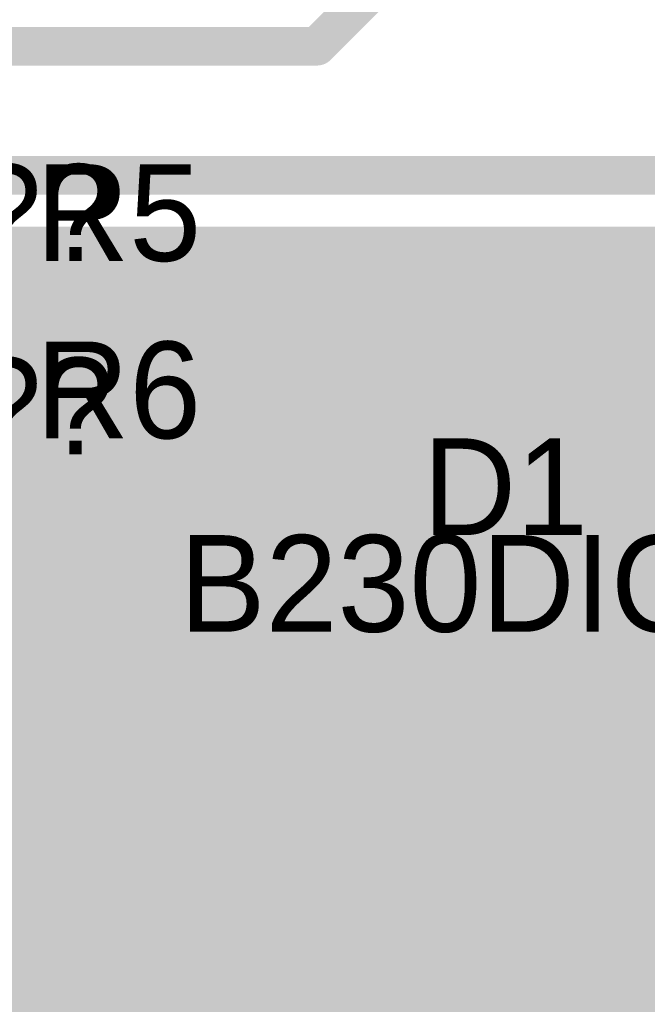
# Model space of a CAD drawing. Extents: x 7.17 to 14.1, y 4 to 11.75.
# Tile 87 of 214: x 9.8 to 9.99, y 6.71 to 7.02. Entities that reach past the tile are written whole.
import ezdxf

# ---------------------------------------------------------------- set-up
doc = ezdxf.new("R2010")
doc.units = 0
doc.layers.get('0').update_dxf_attribs({"linetype": 'CONTINUOUS'})
for name, color, linetype in [('BOTTOMLAYER', 5, 'CONTINUOUS'), ('MECHANICAL1', 6, 'CONTINUOUS'), ('TOPLAYER', 1, 'CONTINUOUS'), ('TOPOVERLAY', 2, 'CONTINUOUS'), ('TOPPASTE', 8, 'CONTINUOUS'), ('TOPSOLDER', 216, 'CONTINUOUS')]:
    doc.layers.add(name, color=color, linetype=linetype)

# ---------------------------------------------------------------- blocks, each defined once
blk = doc.blocks.new('DIODE_SMB_161')
at = {"layer": 'MECHANICAL1', "const_width": 0.01}
for points in [[(0.009843, 0.076772), (0.187008, 0.076772)], [(0.187008, 0.076772), (0.187008, -0.076772)], [(0.187008, 0.043307), (0.206693, 0.043307)], [(0.206693, 0.043307), (0.206693, 0)], [(0.206693, 0), (0.206693, -0.043307)], [(0.187008, -0.043307), (0.206693, -0.043307)]]:
    blk.add_lwpolyline(points, dxfattribs=at)
at = {"layer": 'MECHANICAL1', "const_width": 0.005}
for points in [[(0.184508, 0.076772, 1), (0.189508, 0.076772, 1)], [(0.184508, 0.076772, 1), (0.189508, 0.076772, 1)], [(0.184508, 0.043307, 1), (0.189508, 0.043307, 1)], [(0.204193, 0.043307, 1), (0.209193, 0.043307, 1)], [(0.204193, 0.043307, 1), (0.209193, 0.043307, 1)], [(0.204193, 0, 1), (0.209193, 0, 1)], [(0.204193, 0, 1), (0.209193, 0, 1)], [(0.184508, -0.043307, 1), (0.189508, -0.043307, 1)], [(0.204193, -0.043307, 1), (0.209193, -0.043307, 1)], [(0.204193, -0.043307, 1), (0.209193, -0.043307, 1)]]:
    blk.add_lwpolyline(points, format="xyb", close=True, dxfattribs=at)
at = {"layer": 'TOPLAYER'}
blk.add_solid([(0.167323, -0.047244), (0.226378, -0.047244), (0.167323, 0.047244), (0.226378, 0.047244)], dxfattribs=at)
at = {"layer": 'TOPOVERLAY', "const_width": 0.01}
for points in [[(-0.047244, 0.09252), (0.244094, 0.09252)], [(0.244094, 0.09252), (0.244094, 0)], [(0.244094, 0), (0.244094, -0.09252)]]:
    blk.add_lwpolyline(points, dxfattribs=at)
at = {"layer": 'TOPOVERLAY', "const_width": 0.005}
for points in [[(0.241594, 0.09252, 1), (0.246594, 0.09252, 1)], [(0.241594, 0.09252, 1), (0.246594, 0.09252, 1)], [(0.241594, 0, 1), (0.246594, 0, 1)], [(0.241594, 0, 1), (0.246594, 0, 1)]]:
    blk.add_lwpolyline(points, format="xyb", close=True, dxfattribs=at)
at = {"layer": 'TOPPASTE'}
blk.add_solid([(0.167323, -0.047244), (0.226378, -0.047244), (0.167323, 0.047244), (0.226378, 0.047244)], dxfattribs=at)
at = {"layer": 'TOPSOLDER'}
blk.add_solid([(0.163323, -0.051244), (0.230378, -0.051244), (0.163323, 0.051244), (0.230378, 0.051244)], dxfattribs=at)
blk = doc.blocks.new('SO8_165')
at = {"layer": 'MECHANICAL1', "const_width": 0.01}
for points in [[(0.1925, 0.025), (0.1925, -0.175)], [(0.1925, -0.145), (0.22, -0.145)], [(0.22, -0.145), (0.22, -0.155)], [(0.1925, -0.155), (0.22, -0.155)], [(0.0275, -0.175), (0.1925, -0.175)]]:
    blk.add_lwpolyline(points, dxfattribs=at)
at = {"layer": 'MECHANICAL1', "const_width": 0.005}
for points in [[(0.19, -0.145, 1), (0.195, -0.145, 1)], [(0.2175, -0.145, 1), (0.2225, -0.145, 1)], [(0.2175, -0.145, 1), (0.2225, -0.145, 1)], [(0.19, -0.155, 1), (0.195, -0.155, 1)], [(0.2175, -0.155, 1), (0.2225, -0.155, 1)], [(0.2175, -0.155, 1), (0.2225, -0.155, 1)], [(0.19, -0.175, 1), (0.195, -0.175, 1)], [(0.19, -0.175, 1), (0.195, -0.175, 1)]]:
    blk.add_lwpolyline(points, format="xyb", close=True, dxfattribs=at)
at = {"layer": 'TOPLAYER', "const_width": 0.024}
blk.add_lwpolyline([(0.248, -0.15), (0.192, -0.15)], dxfattribs=at)
at = {"layer": 'TOPLAYER', "const_width": 0.012}
for points in [[(0.186, -0.15, 1), (0.198, -0.15, 1)], [(0.242, -0.15, 1), (0.254, -0.15, 1)]]:
    blk.add_lwpolyline(points, format="xyb", close=True, dxfattribs=at)
at = {"layer": 'TOPOVERLAY', "const_width": 0.01}
for points in [[(0.28, 0.04), (0.28, -0.19)], [(-0.06, -0.19), (0.28, -0.19)]]:
    blk.add_lwpolyline(points, dxfattribs=at)
at = {"layer": 'TOPOVERLAY', "const_width": 0.005}
blk.add_lwpolyline([(0.2775, -0.19, 1), (0.2825, -0.19, 1)], format="xyb", close=True, dxfattribs=at)
blk.add_lwpolyline([(0.2775, -0.19, 1), (0.2825, -0.19, 1)], format="xyb", close=True, dxfattribs=at)
at = {"layer": 'TOPPASTE', "const_width": 0.024}
blk.add_lwpolyline([(0.248, -0.15), (0.192, -0.15)], dxfattribs=at)
at = {"layer": 'TOPPASTE', "const_width": 0.012}
for points in [[(0.186, -0.15, 1), (0.198, -0.15, 1)], [(0.242, -0.15, 1), (0.254, -0.15, 1)]]:
    blk.add_lwpolyline(points, format="xyb", close=True, dxfattribs=at)
at = {"layer": 'TOPSOLDER', "const_width": 0.032}
blk.add_lwpolyline([(0.248, -0.15), (0.192, -0.15)], dxfattribs=at)
at = {"layer": 'TOPSOLDER', "const_width": 0.016}
for points in [[(0.184, -0.15, 1), (0.2, -0.15, 1)], [(0.24, -0.15, 1), (0.256, -0.15, 1)]]:
    blk.add_lwpolyline(points, format="xyb", close=True, dxfattribs=at)

msp = doc.modelspace()

# ---------------------------------------------------------------- linework, layer by layer
at = {"layer": 'BOTTOMLAYER'}
for points, const_width in [([(9.607202, 6.404), (10.937183, 7.73398)], 0.008), ([(9.614273, 6.404), (10.940718, 7.730445)], 0.008), ([(9.621344, 6.404), (10.944254, 7.726909)], 0.008), ([(9.628415, 6.404), (10.944447, 7.720032)], 0.008), ([(9.635487, 6.404), (10.944447, 7.71296)], 0.008), ([(9.642558, 6.404), (10.944447, 7.705889)], 0.008), ([(9.649629, 6.404), (10.944447, 7.698818)], 0.008), ([(9.6567, 6.404), (10.944447, 7.691747)], 0.008), ([(9.663771, 6.404), (10.944447, 7.684676)], 0.008), ([(9.670842, 6.404), (10.936638, 7.669796)], 0.008), ([(9.677913, 6.404), (10.933246, 7.659333)], 0.008), ([(9.684984, 6.404), (10.933081, 7.652097)], 0.008), ([(9.887604, 7.011596), (9.944904, 7.068896)], 0.012), ([(9.572604, 7.011596), (9.887604, 7.011596)], 0.012), ([(9.543308, 6.971596), (10.1415, 6.971596)], 0.012), ([(9.246576, 6.404), (9.794172, 6.951596)], 0.008), ([(9.253647, 6.404), (9.801243, 6.951596)], 0.008), ([(9.260718, 6.404), (9.808314, 6.951596)], 0.008), ([(9.267789, 6.404), (9.815385, 6.951596)], 0.008), ([(9.274861, 6.404), (9.822456, 6.951596)], 0.008), ([(9.281932, 6.404), (9.829528, 6.951596)], 0.008), ([(9.289003, 6.404), (9.836599, 6.951596)], 0.008), ([(9.296074, 6.404), (9.84367, 6.951596)], 0.008), ([(9.303145, 6.404), (9.850741, 6.951596)], 0.008), ([(9.310216, 6.404), (9.857812, 6.951596)], 0.008), ([(9.317287, 6.404), (9.864883, 6.951596)], 0.008), ([(9.324358, 6.404), (9.871954, 6.951596)], 0.008), ([(9.331429, 6.404), (9.879025, 6.951596)], 0.008), ([(9.3385, 6.404), (9.886096, 6.951596)], 0.008), ([(9.345572, 6.404), (9.893168, 6.951596)], 0.008), ([(9.352643, 6.404), (9.900239, 6.951596)], 0.008), ([(9.359714, 6.404), (9.90731, 6.951596)], 0.008), ([(9.366785, 6.404), (9.914381, 6.951596)], 0.008), ([(9.373856, 6.404), (9.921452, 6.951596)], 0.008), ([(9.380927, 6.404), (9.928523, 6.951596)], 0.008), ([(9.387998, 6.404), (9.935594, 6.951596)], 0.008), ([(9.395069, 6.404), (9.942665, 6.951596)], 0.008), ([(9.40214, 6.404), (9.949736, 6.951596)], 0.008), ([(9.409211, 6.404), (9.956807, 6.951596)], 0.008), ([(9.416282, 6.404), (9.963878, 6.951596)], 0.008), ([(9.423354, 6.404), (9.97095, 6.951596)], 0.008), ([(9.430425, 6.404), (9.978021, 6.951596)], 0.008), ([(9.437496, 6.404), (9.985092, 6.951596)], 0.008), ([(9.444567, 6.404), (9.992163, 6.951596)], 0.008), ([(9.451638, 6.404), (9.999234, 6.951596)], 0.008), ([(9.458709, 6.404), (10.006305, 6.951596)], 0.008), ([(9.46578, 6.404), (10.013376, 6.951596)], 0.008), ([(9.472851, 6.404), (10.020447, 6.951596)], 0.008), ([(9.479922, 6.404), (10.027518, 6.951596)], 0.008), ([(9.486994, 6.404), (10.034589, 6.951596)], 0.008), ([(9.494065, 6.404), (10.041661, 6.951596)], 0.008), ([(9.501136, 6.404), (10.048732, 6.951596)], 0.008), ([(9.508207, 6.404), (10.055803, 6.951596)], 0.008), ([(9.515278, 6.404), (10.062874, 6.951596)], 0.008), ([(9.522349, 6.404), (10.069945, 6.951596)], 0.008), ([(9.52942, 6.404), (10.077016, 6.951596)], 0.008), ([(9.536491, 6.404), (10.084087, 6.951596)], 0.008), ([(9.543308, 6.951596), (10.1415, 6.951596)], 0.008), ([(9.543562, 6.404), (10.091158, 6.951596)], 0.008), ([(9.550633, 6.404), (10.098229, 6.951596)], 0.008), ([(9.552293, 6.951596), (10.081855, 6.422034)], 0.008), ([(9.557704, 6.404), (10.105301, 6.951596)], 0.008), ([(9.559364, 6.951596), (10.085391, 6.42557)], 0.008), ([(9.564776, 6.404), (10.112372, 6.951596)], 0.008), ([(9.566436, 6.951596), (10.088926, 6.429105)], 0.008), ([(9.571847, 6.404), (10.119443, 6.951596)], 0.008), ([(9.573507, 6.951596), (10.092462, 6.432641)], 0.008), ([(9.578918, 6.404), (10.126514, 6.951596)], 0.008), ([(9.580578, 6.951596), (10.095997, 6.436177)], 0.008), ([(9.585989, 6.404), (10.133585, 6.951596)], 0.008), ([(9.587649, 6.951596), (10.099533, 6.439712)], 0.008), ([(9.59306, 6.404), (10.140656, 6.951596)], 0.008), ([(9.59472, 6.951596), (10.103068, 6.443248)], 0.008), ([(9.600131, 6.404), (10.149319, 6.953188)], 0.008), ([(9.601791, 6.951596), (10.106604, 6.446783)], 0.008), ([(9.608862, 6.951596), (10.11014, 6.450319)], 0.008), ([(9.615933, 6.951596), (10.113675, 6.453854)], 0.008), ([(9.623004, 6.951596), (10.117211, 6.45739)], 0.008), ([(9.630075, 6.951596), (10.120746, 6.460925)], 0.008), ([(9.637147, 6.951596), (10.124282, 6.464461)], 0.008), ([(9.644218, 6.951596), (10.127817, 6.467996)], 0.008), ([(9.651289, 6.951596), (10.131353, 6.471532)], 0.008), ([(9.65836, 6.951596), (10.134888, 6.475067)], 0.008), ([(9.665431, 6.951596), (10.138424, 6.478603)], 0.008), ([(9.672502, 6.951596), (10.141959, 6.482139)], 0.008), ([(9.679573, 6.951596), (10.145495, 6.485674)], 0.008), ([(9.686644, 6.951596), (10.149031, 6.48921)], 0.008), ([(9.693715, 6.951596), (10.152566, 6.492745)], 0.008), ([(9.700786, 6.951596), (10.156102, 6.496281)], 0.008), ([(9.707857, 6.951596), (10.159637, 6.499816)], 0.008), ([(9.714929, 6.951596), (10.163173, 6.503352)], 0.008), ([(9.722, 6.951596), (10.166708, 6.506888)], 0.008), ([(9.729071, 6.951596), (10.111705, 6.568962)], 0.008), ([(9.736142, 6.951596), (10.108648, 6.57909)], 0.008), ([(9.743213, 6.951596), (10.108571, 6.586238)], 0.008), ([(9.750284, 6.951596), (10.109755, 6.592125)], 0.008), ([(9.757355, 6.951596), (10.111774, 6.597177)], 0.008), ([(9.764426, 6.951596), (10.113404, 6.602618)], 0.008), ([(9.771497, 6.951596), (10.113404, 6.609689)], 0.008), ([(9.778569, 6.951596), (10.109969, 6.620196)], 0.008), ([(9.78564, 6.951596), (10.108427, 6.628809)], 0.008), ([(9.792711, 6.951596), (10.108876, 6.635431)], 0.008), ([(9.799782, 6.951596), (10.110385, 6.640993)], 0.008), ([(9.806853, 6.951596), (10.112652, 6.645797)], 0.008), ([(9.813924, 6.951596), (10.113404, 6.652116)], 0.008), ([(9.820995, 6.951596), (10.111781, 6.66081)], 0.008), ([(9.828066, 6.951596), (10.108659, 6.671004)], 0.008), ([(9.835137, 6.951596), (10.108564, 6.678169)], 0.008), ([(9.842208, 6.951596), (10.109737, 6.684067)], 0.008), ([(9.849279, 6.951596), (10.111749, 6.689126)], 0.008), ([(9.856351, 6.951596), (10.114425, 6.693522)], 0.008), ([(9.863422, 6.951596), (10.117687, 6.697331)], 0.008), ([(9.870493, 6.951596), (10.121514, 6.700575)], 0.008), ([(9.877564, 6.951596), (10.125929, 6.703231)], 0.008), ([(9.884635, 6.951596), (10.131012, 6.705219)], 0.008), ([(9.891706, 6.951596), (10.136942, 6.70636)], 0.008), ([(9.898777, 6.951596), (10.144162, 6.706211)], 0.008), ([(9.905848, 6.951596), (10.154563, 6.702881)], 0.008), ([(9.912919, 6.951596), (10.298015, 6.5665)], 0.008), ([(9.919991, 6.951596), (10.305086, 6.5665)], 0.008), ([(9.927062, 6.951596), (10.312158, 6.5665)], 0.008), ([(9.934133, 6.951596), (10.319229, 6.5665)], 0.008), ([(9.941204, 6.951596), (10.3263, 6.5665)], 0.008), ([(9.948275, 6.951596), (10.333371, 6.5665)], 0.008), ([(9.955346, 6.951596), (10.340442, 6.5665)], 0.008), ([(9.962417, 6.951596), (10.347513, 6.5665)], 0.008), ([(9.969488, 6.951596), (10.354584, 6.5665)], 0.008), ([(9.976559, 6.951596), (10.361655, 6.5665)], 0.008), ([(9.98363, 6.951596), (10.368726, 6.5665)], 0.008), ([(9.990702, 6.951596), (10.375797, 6.5665)], 0.008)]:
    msp.add_lwpolyline(points, dxfattribs=dict(at, const_width=const_width))
for points, const_width in [([(9.884604, 7.011596, 1), (9.890604, 7.011596, 1)], 0.006), ([(9.884604, 7.011596, 1), (9.890604, 7.011596, 1)], 0.006), ([(9.790711, 6.951596, 1), (9.794711, 6.951596, 1)], 0.004), ([(9.792172, 6.951596, 1), (9.796172, 6.951596, 1)], 0.004), ([(9.797782, 6.951596, 1), (9.801782, 6.951596, 1)], 0.004), ([(9.799243, 6.951596, 1), (9.803243, 6.951596, 1)], 0.004), ([(9.804853, 6.951596, 1), (9.808853, 6.951596, 1)], 0.004), ([(9.806314, 6.951596, 1), (9.810314, 6.951596, 1)], 0.004), ([(9.811924, 6.951596, 1), (9.815924, 6.951596, 1)], 0.004), ([(9.813385, 6.951596, 1), (9.817385, 6.951596, 1)], 0.004), ([(9.818995, 6.951596, 1), (9.822995, 6.951596, 1)], 0.004), ([(9.820457, 6.951596, 1), (9.824457, 6.951596, 1)], 0.004), ([(9.826066, 6.951596, 1), (9.830066, 6.951596, 1)], 0.004), ([(9.827528, 6.951596, 1), (9.831528, 6.951596, 1)], 0.004), ([(9.833137, 6.951596, 1), (9.837137, 6.951596, 1)], 0.004), ([(9.834599, 6.951596, 1), (9.838599, 6.951596, 1)], 0.004), ([(9.840208, 6.951596, 1), (9.844208, 6.951596, 1)], 0.004), ([(9.84167, 6.951596, 1), (9.84567, 6.951596, 1)], 0.004), ([(9.84728, 6.951596, 1), (9.85128, 6.951596, 1)], 0.004), ([(9.848741, 6.951596, 1), (9.852741, 6.951596, 1)], 0.004), ([(9.854351, 6.951596, 1), (9.858351, 6.951596, 1)], 0.004), ([(9.855812, 6.951596, 1), (9.859812, 6.951596, 1)], 0.004), ([(9.861422, 6.951596, 1), (9.865422, 6.951596, 1)], 0.004), ([(9.862883, 6.951596, 1), (9.866883, 6.951596, 1)], 0.004), ([(9.868493, 6.951596, 1), (9.872493, 6.951596, 1)], 0.004), ([(9.869954, 6.951596, 1), (9.873954, 6.951596, 1)], 0.004), ([(9.875564, 6.951596, 1), (9.879564, 6.951596, 1)], 0.004), ([(9.877025, 6.951596, 1), (9.881025, 6.951596, 1)], 0.004), ([(9.882635, 6.951596, 1), (9.886635, 6.951596, 1)], 0.004), ([(9.884096, 6.951596, 1), (9.888096, 6.951596, 1)], 0.004), ([(9.889706, 6.951596, 1), (9.893706, 6.951596, 1)], 0.004), ([(9.891167, 6.951596, 1), (9.895167, 6.951596, 1)], 0.004), ([(9.896777, 6.951596, 1), (9.900777, 6.951596, 1)], 0.004), ([(9.898239, 6.951596, 1), (9.902239, 6.951596, 1)], 0.004), ([(9.903848, 6.951596, 1), (9.907848, 6.951596, 1)], 0.004), ([(9.90531, 6.951596, 1), (9.90931, 6.951596, 1)], 0.004), ([(9.910919, 6.951596, 1), (9.914919, 6.951596, 1)], 0.004), ([(9.912381, 6.951596, 1), (9.916381, 6.951596, 1)], 0.004), ([(9.917991, 6.951596, 1), (9.92199, 6.951596, 1)], 0.004), ([(9.919452, 6.951596, 1), (9.923452, 6.951596, 1)], 0.004), ([(9.925062, 6.951596, 1), (9.929062, 6.951596, 1)], 0.004), ([(9.926523, 6.951596, 1), (9.930523, 6.951596, 1)], 0.004), ([(9.932133, 6.951596, 1), (9.936133, 6.951596, 1)], 0.004), ([(9.933594, 6.951596, 1), (9.937594, 6.951596, 1)], 0.004), ([(9.939204, 6.951596, 1), (9.943204, 6.951596, 1)], 0.004), ([(9.940665, 6.951596, 1), (9.944665, 6.951596, 1)], 0.004), ([(9.946275, 6.951596, 1), (9.950275, 6.951596, 1)], 0.004), ([(9.947736, 6.951596, 1), (9.951736, 6.951596, 1)], 0.004), ([(9.953346, 6.951596, 1), (9.957346, 6.951596, 1)], 0.004), ([(9.954807, 6.951596, 1), (9.958807, 6.951596, 1)], 0.004), ([(9.960417, 6.951596, 1), (9.964417, 6.951596, 1)], 0.004), ([(9.961878, 6.951596, 1), (9.965879, 6.951596, 1)], 0.004), ([(9.967488, 6.951596, 1), (9.971488, 6.951596, 1)], 0.004), ([(9.96895, 6.951596, 1), (9.97295, 6.951596, 1)], 0.004), ([(9.974559, 6.951596, 1), (9.978559, 6.951596, 1)], 0.004), ([(9.976021, 6.951596, 1), (9.980021, 6.951596, 1)], 0.004), ([(9.98163, 6.951596, 1), (9.98563, 6.951596, 1)], 0.004), ([(9.983092, 6.951596, 1), (9.987092, 6.951596, 1)], 0.004), ([(9.988701, 6.951596, 1), (9.992702, 6.951596, 1)], 0.004), ([(9.990163, 6.951596, 1), (9.994163, 6.951596, 1)], 0.004)]:
    msp.add_lwpolyline(points, format="xyb", close=True, dxfattribs=dict(at, const_width=const_width))
at = {"layer": 'TOPLAYER'}
for points, const_width in [([(9.799904, 6.863608), (9.799904, 6.935)], 0.008), ([(9.799904, 6.935), (10.129904, 6.935)], 0.008), ([(9.8, 6.863591), (9.8, 6.935)], 0.008), ([(9.805, 6.862164), (9.805, 6.935)], 0.008), ([(9.81, 6.859516), (9.81, 6.935)], 0.008), ([(9.815, 6.855088), (9.815, 6.935)], 0.008), ([(9.82, 6.846428), (9.82, 6.935)], 0.008), ([(9.825, 6.7615), (9.825, 6.935)], 0.008), ([(9.83, 6.7615), (9.83, 6.935)], 0.008), ([(9.835, 6.7615), (9.835, 6.935)], 0.008), ([(9.84, 6.7615), (9.84, 6.935)], 0.008), ([(9.845, 6.7615), (9.845, 6.935)], 0.008), ([(9.85, 6.7615), (9.85, 6.935)], 0.008), ([(9.855, 6.7615), (9.855, 6.935)], 0.008), ([(9.86, 6.7615), (9.86, 6.935)], 0.008), ([(9.865, 6.7615), (9.865, 6.935)], 0.008), ([(9.87, 6.7615), (9.87, 6.935)], 0.008), ([(9.875, 6.7615), (9.875, 6.935)], 0.008), ([(9.88, 6.840378), (9.88, 6.935)], 0.008), ([(9.885, 6.840378), (9.885, 6.935)], 0.008), ([(9.89, 6.840378), (9.89, 6.935)], 0.008), ([(9.895, 6.840378), (9.895, 6.935)], 0.008), ([(9.9, 6.840378), (9.9, 6.935)], 0.008), ([(9.905, 6.840378), (9.905, 6.935)], 0.008), ([(9.91, 6.840378), (9.91, 6.935)], 0.008), ([(9.915, 6.840378), (9.915, 6.935)], 0.008), ([(9.92, 6.840378), (9.92, 6.935)], 0.008), ([(9.925, 6.840378), (9.925, 6.935)], 0.008), ([(9.93, 6.840378), (9.93, 6.935)], 0.008), ([(9.935, 6.840378), (9.935, 6.935)], 0.008), ([(9.94, 6.840378), (9.94, 6.935)], 0.008), ([(9.945, 6.840378), (9.945, 6.935)], 0.008), ([(9.95, 6.840378), (9.95, 6.935)], 0.008), ([(9.955, 6.840378), (9.955, 6.935)], 0.008), ([(9.96, 6.840378), (9.96, 6.935)], 0.008), ([(9.965, 6.840378), (9.965, 6.935)], 0.008), ([(9.97, 6.840378), (9.97, 6.935)], 0.008), ([(9.975, 6.840378), (9.975, 6.935)], 0.008), ([(9.98, 6.840378), (9.98, 6.935)], 0.008), ([(9.985, 6.840378), (9.985, 6.935)], 0.008), ([(9.99, 6.840378), (9.99, 6.935)], 0.008), ([(9.799904, 6.93), (10.239904, 6.93)], 0.008), ([(9.799904, 6.925), (10.239904, 6.925)], 0.008), ([(9.799904, 6.92), (10.239904, 6.92)], 0.008), ([(9.799904, 6.915), (10.239904, 6.915)], 0.008), ([(9.755404, 6.9), (9.845, 6.9)], 0.03), ([(9.799904, 6.91), (10.239904, 6.91)], 0.008), ([(9.799904, 6.905), (10.239904, 6.905)], 0.008), ([(9.799904, 6.9), (10.239904, 6.9)], 0.008), ([(9.799904, 6.895), (10.239904, 6.895)], 0.008), ([(9.799904, 6.89), (10.239904, 6.89)], 0.008), ([(9.799904, 6.885), (10.239904, 6.885)], 0.008), ([(9.799904, 6.88), (10.239904, 6.88)], 0.008), ([(9.799904, 6.875), (10.239904, 6.875)], 0.008), ([(9.799904, 6.87), (10.239904, 6.87)], 0.008), ([(9.799904, 6.865), (10.239904, 6.865)], 0.008), ([(9.80926, 6.86), (10.239904, 6.86)], 0.008), ([(9.815076, 6.855), (10.239904, 6.855)], 0.008), ([(9.818469, 6.85), (10.239904, 6.85)], 0.008), ([(9.820444, 6.845), (10.239904, 6.845)], 0.008), ([(9.940404, 6.79685), (9.940404, 6.836378)], 0.025), ([(9.821327, 6.84), (9.87916, 6.84)], 0.008), ([(9.87916, 6.7615), (9.87916, 6.840378)], 0.008), ([(9.87916, 6.840378), (10.001648, 6.840378)], 0.008), ([(9.821404, 6.782), (9.821404, 6.838)], 0.008), ([(9.821404, 6.835), (9.87916, 6.835)], 0.008), ([(9.821404, 6.83), (9.87916, 6.83)], 0.008), ([(9.821404, 6.825), (9.87916, 6.825)], 0.008), ([(9.821404, 6.82), (9.87916, 6.82)], 0.008), ([(9.821404, 6.815), (9.87916, 6.815)], 0.008), ([(9.821404, 6.81), (9.87916, 6.81)], 0.008), ([(9.821404, 6.805), (9.87916, 6.805)], 0.008), ([(9.88316, 6.79685), (9.940404, 6.79685)], 0.025), ([(9.940404, 6.79685), (9.997648, 6.79685)], 0.025), ([(9.821404, 6.8), (9.87916, 6.8)], 0.008), ([(9.821404, 6.795), (9.87916, 6.795)], 0.008), ([(9.821404, 6.79), (9.87916, 6.79)], 0.008), ([(9.821404, 6.785), (9.87916, 6.785)], 0.008), ([(9.821327, 6.78), (9.87916, 6.78)], 0.008), ([(9.820444, 6.775), (9.87916, 6.775)], 0.008), ([(9.82, 6.7615), (9.82, 6.773572)], 0.008), ([(9.818469, 6.77), (9.87916, 6.77)], 0.008), ([(9.815, 6.7615), (9.815, 6.764912)], 0.008), ([(9.815076, 6.765), (9.87916, 6.765)], 0.008), ([(9.811396, 6.7615), (9.87916, 6.7615)], 0.008), ([(9.709904, 6.735), (10.117904, 6.735)], 0.025)]:
    msp.add_lwpolyline(points, dxfattribs=dict(at, const_width=const_width))
for points, const_width in [([(9.797904, 6.935, 1), (9.801904, 6.935, 1)], 0.004), ([(9.797904, 6.935, 1), (9.801904, 6.935, 1)], 0.004), ([(9.798, 6.935, 1), (9.802, 6.935, 1)], 0.004), ([(9.803, 6.935, 1), (9.807, 6.935, 1)], 0.004), ([(9.808, 6.935, 1), (9.812, 6.935, 1)], 0.004), ([(9.813, 6.935, 1), (9.817, 6.935, 1)], 0.004), ([(9.818, 6.935, 1), (9.822, 6.935, 1)], 0.004), ([(9.823, 6.935, 1), (9.827, 6.935, 1)], 0.004), ([(9.828, 6.935, 1), (9.832, 6.935, 1)], 0.004), ([(9.833, 6.935, 1), (9.837, 6.935, 1)], 0.004), ([(9.838, 6.935, 1), (9.842, 6.935, 1)], 0.004), ([(9.843, 6.935, 1), (9.847, 6.935, 1)], 0.004), ([(9.848, 6.935, 1), (9.852, 6.935, 1)], 0.004), ([(9.853, 6.935, 1), (9.857, 6.935, 1)], 0.004), ([(9.858, 6.935, 1), (9.862, 6.935, 1)], 0.004), ([(9.863, 6.935, 1), (9.867, 6.935, 1)], 0.004), ([(9.868, 6.935, 1), (9.872, 6.935, 1)], 0.004), ([(9.873, 6.935, 1), (9.877, 6.935, 1)], 0.004), ([(9.878, 6.935, 1), (9.882, 6.935, 1)], 0.004), ([(9.883, 6.935, 1), (9.887, 6.935, 1)], 0.004), ([(9.888, 6.935, 1), (9.892, 6.935, 1)], 0.004), ([(9.893, 6.935, 1), (9.897, 6.935, 1)], 0.004), ([(9.898, 6.935, 1), (9.902, 6.935, 1)], 0.004), ([(9.903, 6.935, 1), (9.907, 6.935, 1)], 0.004), ([(9.908, 6.935, 1), (9.912, 6.935, 1)], 0.004), ([(9.913, 6.935, 1), (9.917, 6.935, 1)], 0.004), ([(9.918, 6.935, 1), (9.922, 6.935, 1)], 0.004), ([(9.923, 6.935, 1), (9.927, 6.935, 1)], 0.004), ([(9.928, 6.935, 1), (9.932, 6.935, 1)], 0.004), ([(9.933, 6.935, 1), (9.937, 6.935, 1)], 0.004), ([(9.938, 6.935, 1), (9.942, 6.935, 1)], 0.004), ([(9.943, 6.935, 1), (9.947, 6.935, 1)], 0.004), ([(9.948, 6.935, 1), (9.952, 6.935, 1)], 0.004), ([(9.953, 6.935, 1), (9.957, 6.935, 1)], 0.004), ([(9.958, 6.935, 1), (9.962, 6.935, 1)], 0.004), ([(9.963, 6.935, 1), (9.967, 6.935, 1)], 0.004), ([(9.968, 6.935, 1), (9.972, 6.935, 1)], 0.004), ([(9.973, 6.935, 1), (9.977, 6.935, 1)], 0.004), ([(9.978, 6.935, 1), (9.982, 6.935, 1)], 0.004), ([(9.983, 6.935, 1), (9.987, 6.935, 1)], 0.004), ([(9.988, 6.935, 1), (9.992, 6.935, 1)], 0.004), ([(9.797904, 6.93, 1), (9.801904, 6.93, 1)], 0.004), ([(9.797904, 6.925, 1), (9.801904, 6.925, 1)], 0.004), ([(9.797904, 6.92, 1), (9.801904, 6.92, 1)], 0.004), ([(9.797904, 6.915, 1), (9.801904, 6.915, 1)], 0.004), ([(9.797904, 6.91, 1), (9.801904, 6.91, 1)], 0.004), ([(9.8375, 6.9, 1), (9.8525, 6.9, 1)], 0.015), ([(9.797904, 6.905, 1), (9.801904, 6.905, 1)], 0.004), ([(9.797904, 6.9, 1), (9.801904, 6.9, 1)], 0.004), ([(9.797904, 6.895, 1), (9.801904, 6.895, 1)], 0.004), ([(9.797904, 6.89, 1), (9.801904, 6.89, 1)], 0.004), ([(9.797904, 6.885, 1), (9.801904, 6.885, 1)], 0.004), ([(9.797904, 6.88, 1), (9.801904, 6.88, 1)], 0.004), ([(9.797904, 6.875, 1), (9.801904, 6.875, 1)], 0.004), ([(9.797904, 6.87, 1), (9.801904, 6.87, 1)], 0.004), ([(9.797904, 6.865, 1), (9.801904, 6.865, 1)], 0.004), ([(9.797904, 6.863608, 1), (9.801904, 6.863608, 1)], 0.004), ([(9.797904, 6.863608, 1), (9.801904, 6.863608, 1)], 0.004), ([(9.798, 6.863591, 1), (9.802, 6.863591, 1)], 0.004), ([(9.803, 6.862164, 1), (9.807, 6.862164, 1)], 0.004), ([(9.80726, 6.86, 1), (9.81126, 6.86, 1)], 0.004), ([(9.808, 6.859516, 1), (9.812, 6.859516, 1)], 0.004), ([(9.813, 6.855088, 1), (9.817, 6.855088, 1)], 0.004), ([(9.813076, 6.855, 1), (9.817076, 6.855, 1)], 0.004), ([(9.816469, 6.85, 1), (9.820469, 6.85, 1)], 0.004), ([(9.818, 6.846428, 1), (9.822, 6.846428, 1)], 0.004), ([(9.818444, 6.845, 1), (9.822444, 6.845, 1)], 0.004), ([(9.934154, 6.836378, 1), (9.946654, 6.836378, 1)], 0.0125), ([(9.819327, 6.84, 1), (9.823327, 6.84, 1)], 0.004), ([(9.87716, 6.840378, 1), (9.88116, 6.840378, 1)], 0.004), ([(9.87716, 6.840378, 1), (9.88116, 6.840378, 1)], 0.004), ([(9.87716, 6.84, 1), (9.88116, 6.84, 1)], 0.004), ([(9.878, 6.840378, 1), (9.882, 6.840378, 1)], 0.004), ([(9.883, 6.840378, 1), (9.887, 6.840378, 1)], 0.004), ([(9.888, 6.840378, 1), (9.892, 6.840378, 1)], 0.004), ([(9.893, 6.840378, 1), (9.897, 6.840378, 1)], 0.004), ([(9.898, 6.840378, 1), (9.902, 6.840378, 1)], 0.004), ([(9.903, 6.840378, 1), (9.907, 6.840378, 1)], 0.004), ([(9.908, 6.840378, 1), (9.912, 6.840378, 1)], 0.004), ([(9.913, 6.840378, 1), (9.917, 6.840378, 1)], 0.004), ([(9.918, 6.840378, 1), (9.922, 6.840378, 1)], 0.004), ([(9.923, 6.840378, 1), (9.927, 6.840378, 1)], 0.004), ([(9.928, 6.840378, 1), (9.932, 6.840378, 1)], 0.004), ([(9.933, 6.840378, 1), (9.937, 6.840378, 1)], 0.004), ([(9.938, 6.840378, 1), (9.942, 6.840378, 1)], 0.004), ([(9.943, 6.840378, 1), (9.947, 6.840378, 1)], 0.004), ([(9.948, 6.840378, 1), (9.952, 6.840378, 1)], 0.004), ([(9.953, 6.840378, 1), (9.957, 6.840378, 1)], 0.004), ([(9.958, 6.840378, 1), (9.962, 6.840378, 1)], 0.004), ([(9.963, 6.840378, 1), (9.967, 6.840378, 1)], 0.004), ([(9.968, 6.840378, 1), (9.972, 6.840378, 1)], 0.004), ([(9.973, 6.840378, 1), (9.977, 6.840378, 1)], 0.004), ([(9.978, 6.840378, 1), (9.982, 6.840378, 1)], 0.004), ([(9.983, 6.840378, 1), (9.987, 6.840378, 1)], 0.004), ([(9.988, 6.840378, 1), (9.992, 6.840378, 1)], 0.004), ([(9.819404, 6.838, 1), (9.823404, 6.838, 1)], 0.004), ([(9.819404, 6.838, 1), (9.823404, 6.838, 1)], 0.004), ([(9.819404, 6.835, 1), (9.823404, 6.835, 1)], 0.004), ([(9.87716, 6.835, 1), (9.88116, 6.835, 1)], 0.004), ([(9.819404, 6.83, 1), (9.823404, 6.83, 1)], 0.004), ([(9.87716, 6.83, 1), (9.88116, 6.83, 1)], 0.004), ([(9.819404, 6.825, 1), (9.823404, 6.825, 1)], 0.004), ([(9.87716, 6.825, 1), (9.88116, 6.825, 1)], 0.004), ([(9.819404, 6.82, 1), (9.823404, 6.82, 1)], 0.004), ([(9.87716, 6.82, 1), (9.88116, 6.82, 1)], 0.004), ([(9.819404, 6.815, 1), (9.823404, 6.815, 1)], 0.004), ([(9.87716, 6.815, 1), (9.88116, 6.815, 1)], 0.004), ([(9.819404, 6.81, 1), (9.823404, 6.81, 1)], 0.004), ([(9.87716, 6.81, 1), (9.88116, 6.81, 1)], 0.004), ([(9.819404, 6.805, 1), (9.823404, 6.805, 1)], 0.004), ([(9.87691, 6.79685, 1), (9.88941, 6.79685, 1)], 0.0125), ([(9.87716, 6.805, 1), (9.88116, 6.805, 1)], 0.004), ([(9.934154, 6.79685, 1), (9.946654, 6.79685, 1)], 0.0125), ([(9.934154, 6.79685, 1), (9.946654, 6.79685, 1)], 0.0125), ([(9.934154, 6.79685, 1), (9.946654, 6.79685, 1)], 0.0125), ([(9.991398, 6.79685, 1), (10.003898, 6.79685, 1)], 0.0125), ([(9.819404, 6.8, 1), (9.823404, 6.8, 1)], 0.004), ([(9.87716, 6.8, 1), (9.88116, 6.8, 1)], 0.004), ([(9.819404, 6.795, 1), (9.823404, 6.795, 1)], 0.004), ([(9.87716, 6.795, 1), (9.88116, 6.795, 1)], 0.004), ([(9.819404, 6.79, 1), (9.823404, 6.79, 1)], 0.004), ([(9.87716, 6.79, 1), (9.88116, 6.79, 1)], 0.004), ([(9.819404, 6.785, 1), (9.823404, 6.785, 1)], 0.004), ([(9.87716, 6.785, 1), (9.88116, 6.785, 1)], 0.004), ([(9.819404, 6.782, 1), (9.823404, 6.782, 1)], 0.004), ([(9.819404, 6.782, 1), (9.823404, 6.782, 1)], 0.004), ([(9.819327, 6.78, 1), (9.823327, 6.78, 1)], 0.004), ([(9.87716, 6.78, 1), (9.88116, 6.78, 1)], 0.004), ([(9.818444, 6.775, 1), (9.822444, 6.775, 1)], 0.004), ([(9.87716, 6.775, 1), (9.88116, 6.775, 1)], 0.004), ([(9.818, 6.773572, 1), (9.822, 6.773572, 1)], 0.004), ([(9.816469, 6.77, 1), (9.820469, 6.77, 1)], 0.004), ([(9.87716, 6.77, 1), (9.88116, 6.77, 1)], 0.004), ([(9.813, 6.764912, 1), (9.817, 6.764912, 1)], 0.004), ([(9.813076, 6.765, 1), (9.817076, 6.765, 1)], 0.004), ([(9.87716, 6.765, 1), (9.88116, 6.765, 1)], 0.004), ([(9.809396, 6.7615, 1), (9.813396, 6.7615, 1)], 0.004), ([(9.809396, 6.7615, 1), (9.813396, 6.7615, 1)], 0.004), ([(9.813, 6.7615, 1), (9.817, 6.7615, 1)], 0.004), ([(9.818, 6.7615, 1), (9.822, 6.7615, 1)], 0.004), ([(9.823, 6.7615, 1), (9.827, 6.7615, 1)], 0.004), ([(9.828, 6.7615, 1), (9.832, 6.7615, 1)], 0.004), ([(9.833, 6.7615, 1), (9.837, 6.7615, 1)], 0.004), ([(9.838, 6.7615, 1), (9.842, 6.7615, 1)], 0.004), ([(9.843, 6.7615, 1), (9.847, 6.7615, 1)], 0.004), ([(9.848, 6.7615, 1), (9.852, 6.7615, 1)], 0.004), ([(9.853, 6.7615, 1), (9.857, 6.7615, 1)], 0.004), ([(9.858, 6.7615, 1), (9.862, 6.7615, 1)], 0.004), ([(9.863, 6.7615, 1), (9.867, 6.7615, 1)], 0.004), ([(9.868, 6.7615, 1), (9.872, 6.7615, 1)], 0.004), ([(9.873, 6.7615, 1), (9.877, 6.7615, 1)], 0.004), ([(9.87716, 6.7615, 1), (9.88116, 6.7615, 1)], 0.004), ([(9.87716, 6.7615, 1), (9.88116, 6.7615, 1)], 0.004)]:
    msp.add_lwpolyline(points, format="xyb", close=True, dxfattribs=dict(at, const_width=const_width))
at = {"layer": 'TOPLAYER', "const_width": 0.008}
for points in [[(9.799904, 6.863608, -0.364134), (9.821404, 6.838)], [(9.821404, 6.782, -0.231061), (9.811396, 6.7615)]]:
    msp.add_lwpolyline(points, format="xyb", dxfattribs=at)

# ---------------------------------------------------------------- block references
at = {"rotation": 90}
for name, p in [('SO8_165', (9.645404, 6.59)), ('DIODE_SMB_161', (9.940404, 6.6))]:
    msp.add_blockref(name, p, dxfattribs=at)

# ---------------------------------------------------------------- texts
at = {"layer": 'MECHANICAL1'}
for s, p in [('??', (9.779904, 6.945)), ('??', (9.779904, 6.885)), ('B230DICT-ND', (9.844904, 6.83))]:
    msp.add_text(s, height=0.03, dxfattribs=at).set_placement(p)
at = {"layer": 'TOPOVERLAY'}
for s, p in [('R5', (9.800404, 6.945)), ('R6', (9.800404, 6.89)), ('D1', (9.920404, 6.86))]:
    msp.add_text(s, height=0.03, dxfattribs=at).set_placement(p)

doc.saveas('drawing.dxf')
